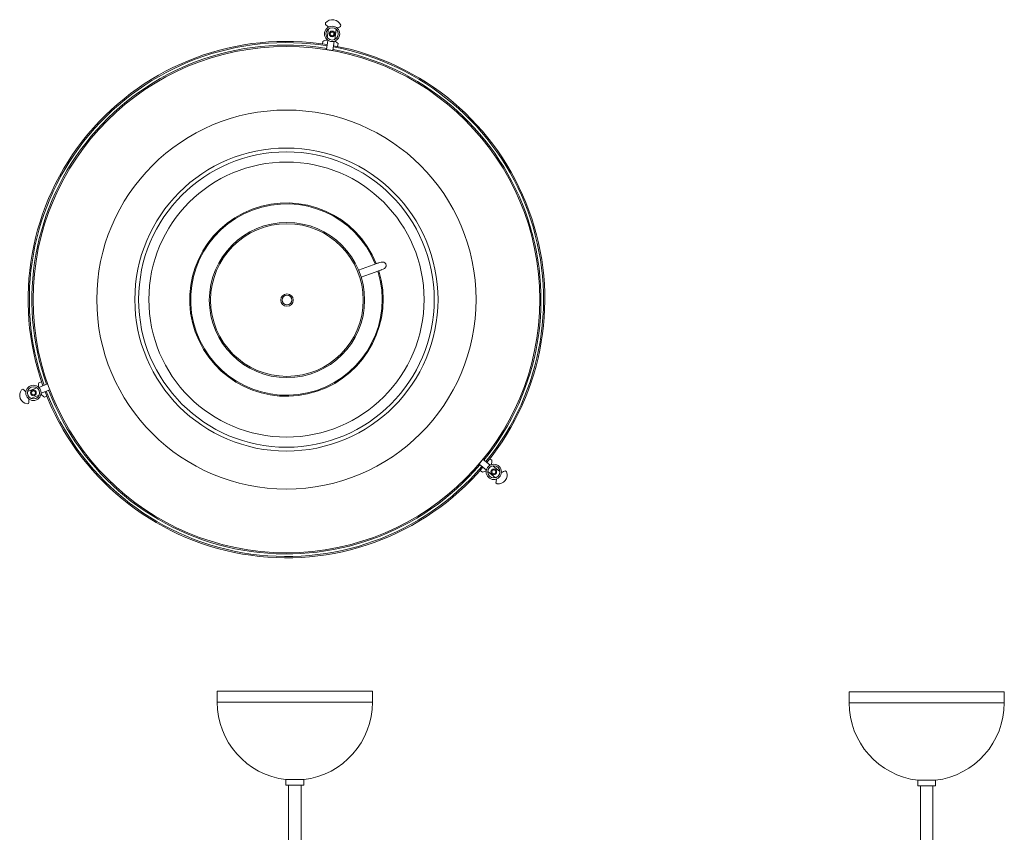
# Model space of a CAD drawing. Header units: millimetres. Extents: x -210 to 706, y -1557 to 245.
# Tile 4 of 4: x -210 to 564, y -394 to 245. Entities that reach past the tile are written whole.
import ezdxf

# ---------------------------------------------------------------- set-up
doc = ezdxf.new("R2010")
doc.units = ezdxf.units.MM

msp = doc.modelspace()

# ---------------------------------------------------------------- linework, layer by layer
at = {"color": 7, "linetype": 'Continuous', "lineweight": 15}
for p, q in [((30.77, 242.19), (30.61, 241.05)), ((42.48, 239.33), (42.65, 240.45)), ((33.11, 237.49), (32.11, 230.55)), ((33.34, 239.1), (33.33, 238.99)), ((37.99, 229.25), (39.12, 237.07)), ((28.67, 227.69), (28.39, 225.74)), ((32.6, 228.51), (31.55, 221.24)), ((31.89, 229.05), (31.85, 228.78)), ((36.5, 220.52), (37.55, 227.79)), ((40.22, 223.71), (40.55, 225.97)), ((36.5, 220.52), (31.55, 221.24)), ((70.95, 53.13), (56.55, 47.9)), ((-207.09, -45.77), (-208.14, -46.19)), ((-196.11, -44.62), (-203.45, -47.55)), ((-187.81, -41.55), (-194.63, -44.28)), ((-192.43, -39.92), (-194.55, -40.77)), ((-192.78, -48.92), (-185.95, -46.2)), ((-187.81, -41.55), (-185.95, -46.2)), ((-202.32, -53.57), (-202.22, -53.53)), ((-200.81, -52.97), (-194.3, -50.37)), ((-192.89, -49.81), (-192.64, -49.71)), ((-190.1, -51.91), (-188.27, -51.18)), ((-203.71, -57.35), (-202.64, -56.92)), ((161.43, -101.58), (159.88, -100.36)), ((151.31, -104.77), (154.41, -100.84)), ((151.31, -104.77), (157.08, -109.32)), ((160.18, -105.39), (154.41, -100.84)), ((161, -105.04), (160.79, -104.88)), ((167.7, -110.32), (162.19, -105.98)), ((152.21, -109.59), (154, -111)), ((158.12, -110.43), (164.32, -115.32)), ((168.97, -111.33), (168.89, -111.26)), ((172.94, -110.64), (172.03, -109.93)), ((164.6, -119.36), (165.5, -120.06)), ((-54.4, -283.1), (-54.4, -291.69)), ((-54.4, -283.1), (67.6, -283.1)), ((67.6, -291.69), (67.6, -283.1)), ((442.01, -283.58), (442.01, -292.17)), ((442.01, -283.58), (564.01, -283.58)), ((564.01, -292.17), (564.01, -283.58)), ((-0.4, -352.65), (-0.4, -357.1)), ((-0.4, -352.65), (13.6, -352.65)), ((13.6, -353.69), (13.6, -352.65)), ((496.01, -353.14), (496.01, -357.58)), ((496.01, -353.14), (510.01, -353.14)), ((510.01, -357.58), (510.01, -353.14)), ((13.6, -357.1), (-0.4, -357.1)), ((1.73, -357.1), (1.73, -422.1)), ((11.47, -422.1), (11.47, -357.1)), ((13.6, -357.1), (13.6, -355.89)), ((510.01, -357.58), (496.01, -357.58)), ((498.14, -357.58), (498.14, -412.58)), ((507.88, -412.58), (507.88, -357.58))]:
    msp.add_line(p, q, dxfattribs=at)
at = {"color": 8, "linetype": 'Continuous', "lineweight": 15}
for p, q in [((-54.4, -291.69), (67.6, -291.69)), ((442.01, -292.17), (564.01, -292.17))]:
    msp.add_line(p, q, dxfattribs=at)
at = {"color": 7, "linetype": 'Continuous', "lineweight": 15, "flags": 128}
for points in [[(72.99, 47.49), (74.77, 48.16), (76.05, 48.69), (76.93, 49.15), (77.53, 49.59), (77.92, 50.07), (78.07, 50.33), (78.18, 50.61), (78.26, 50.91), (78.29, 51.06), (78.31, 51.22), (78.3, 51.88), (78.15, 52.53), (78.09, 52.69), (78.02, 52.85), (77.84, 53.15), (77.34, 53.7), (76.63, 54.09), (75.68, 54.26), (74.46, 54.17), (72.91, 53.79), (70.95, 53.13)], [(58.63, 42.28), (61.57, 43.35), (65.93, 44.93), (69.81, 46.34), (72.99, 47.49), (74.16, 47.93), (74.73, 48.21), (74.82, 48.35)], [(72.38, 53.37), (72.37, 53.4), (71.93, 53.43), (70.95, 53.13)]]:
    msp.add_lwpolyline(points, dxfattribs=at)
at = {"color": 7, "linetype": 'Continuous', "lineweight": 15}
for centre, radius in [((35.86, 233.55), 6), ((35.86, 233.55), 4.8), ((35.86, 233.55), 2.25), ((35.86, 233.55), 1.5), ((0, 24.73), 199), ((0, 24.73), 149), ((0, 24.73), 119.12), ((0, 24.73), 116.12), ((0, 24.73), 108.12), ((0.41, 24.34), 61), ((0.41, 24.34), 60), ((0.41, 24.34), 4.87), ((0.41, 24.34), 3.87), ((-198.77, -48.62), 6), ((-198.77, -48.62), 4.8), ((-198.77, -48.62), 2.25), ((-198.77, -48.62), 1.5), ((162.91, -110.73), 6), ((162.91, -110.73), 4.8), ((162.91, -110.73), 2.25), ((162.91, -110.73), 1.5)]:
    msp.add_circle(centre, radius, dxfattribs=at)
for centre, radius, start, end in [((37.69, 248.11), 10, 224.8947, 244.24209), ((36.19, 237.75), 7, 22.68137, 140.67614), ((37.69, 248.11), 10, 280.70999, 298.6345), ((0, 24.73), 203, 80.89636, 199.48456), ((33.47, 218.91), 10, 99.28711, 118.6345), ((33.47, 218.91), 10, 44.8947, 64.307), ((0, 24.73), 203, 320.89636, 79.48456), ((0, 24.73), 76, 21.82872, 17.29736), ((0, 24.73), 75.23, 21.84946, 17.26635), ((-202.57, -50.44), 7, 142.68137, 260.67614), ((-212.29, -54.31), 10, 40.70999, 58.6345), ((-184.9, -43.37), 10, 164.8947, 184.307), ((-212.29, -54.31), 10, 344.8947, 4.24209), ((-184.9, -43.37), 10, 219.28711, 238.6345), ((0, 24.73), 203, 200.89636, 319.48456), ((151.43, -101.34), 10, 339.28711, 358.6345), ((151.43, -101.34), 10, 284.8947, 304.307), ((166.39, -113.12), 7, 262.68137, 20.67614), ((174.6, -119.59), 10, 104.8947, 124.24209), ((174.6, -119.59), 10, 160.70999, 178.6345), ((7.01, -291.69), 61.41, 180, 263.06878), ((6.19, -291.69), 61.41, 276.93122, 0), ((503.42, -292.17), 61.41, 180, 263.06878), ((502.6, -292.17), 61.41, 276.93122, 0), ((34.79, -354.79), 21.22, 177.03579, 182.9965)]:
    msp.add_arc(centre, radius, start, end, dxfattribs=at)
at = {"color": 8, "linetype": 'Continuous', "lineweight": 15}
for radius, start, end in [(202, 80.89206, 199.47327), (200, 80.88333, 199.45034), (200, 320.88333, 79.45034), (202, 320.89206, 79.47327), (202, 200.89206, 319.47327), (200, 200.88333, 319.45034)]:
    msp.add_arc((0, 24.73), radius, start, end, dxfattribs=at)

doc.saveas('drawing.dxf')
